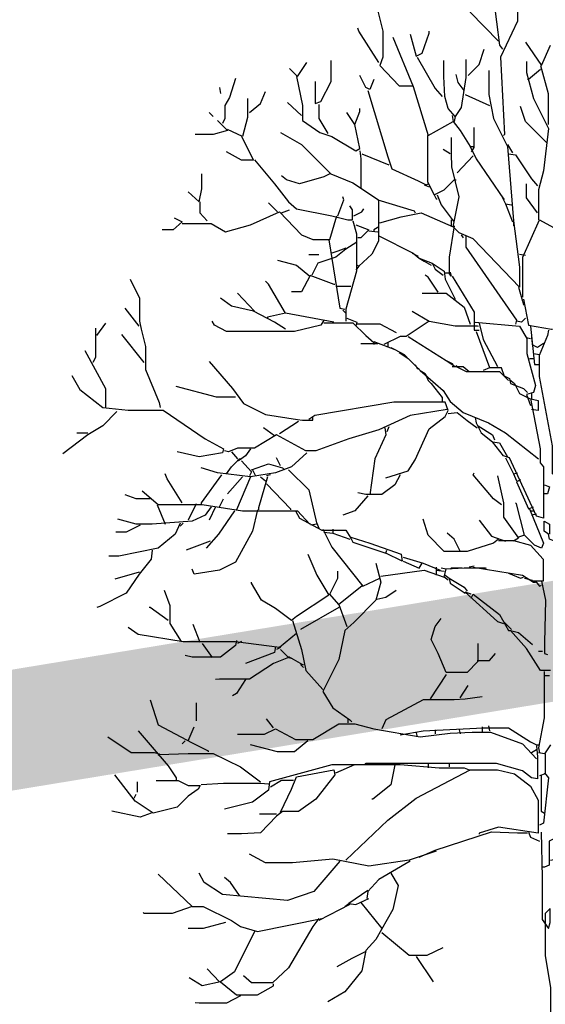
# Model space of a CAD drawing. Header units: metres. Extents: x 173015 to 189682, y 346605 to 348504.
# Tile 106 of 212: x 188940.51 to 188944.91, y 348003.05 to 348011.29. Entities that reach past the tile are written whole.
import ezdxf

# ---------------------------------------------------------------- set-up
doc = ezdxf.new("R2010")
doc.units = ezdxf.units.M
doc.header["$PDMODE"] = 35
doc.header["$PDSIZE"] = 0.075
for name, color, linetype, lineweight in [('B-ME-GR-BOOM-SD', 252, 'Continuous', 25), ('X-XX-AL-DETAIL1-M-B', 252, 'Continuous', 18), ('X-XX-AL-HULPGEOMETRIE-G', 50, 'Continuous', 25)]:
    doc.layers.add(name, color=color, linetype=linetype, lineweight=lineweight)
doc.styles.add('NLCS-ISO-M100-T25', font='NLCS-ISO.ttf', dxfattribs={"height": 0.25})
doc.dimstyles.new('NLCS-M100-T25-PIJL_L3_H2', dxfattribs={"dimscale": 0.1, "dimtxt": 2.5, "dimasz": 2.5, "dimexe": 2, "dimexo": 2, "dimgap": 0.7, "dimtad": 1, "dimdec": 3, "dimzin": 0, "dimdsep": 46, "dimtxsty": 'NLCS-ISO-M100-T25', "dimcen": 0, "dimdle": 2, "dimclrd": 256, "dimclre": 256, "dimclrt": 256, "dimazin": 0, "dimtfac": 1, "dimtdec": 3, "dimtofl": 0, "dimtmove": 0, "dimatfit": 3, "dimfxl": 2, "dimfxlon": 1, "dimtfillclr": 256, "dimtolj": 1, "dimtzin": 0, "dimlwd": -1, "dimlwe": -1, "dimarcsym": 0})

# ---------------------------------------------------------------- blocks, each defined once
blk = doc.blocks.new('*D81')
at = {"layer": 'Defpoints', "color": 0, "transparency": 16777216}
for p in [(188928.5415, 348012.2689), (188928.5415, 347996.2578), (188945.1015, 347996.2578)]:
    blk.add_point(p, dxfattribs=at)
at = {"layer": 'X-XX-AL-DETAIL1-M-B', "transparency": 16777216}
for p, q in [((188928.5415, 348012.0689), (188928.5415, 348012.4689)), ((188945.1015, 348012.0689), (188945.1015, 348012.4689)), ((188944.8515, 348012.2689), (188928.7915, 348012.2689))]:
    blk.add_line(p, q, dxfattribs=at)
for points in [[(188928.7915, 348012.3106), (188928.7915, 348012.2272), (188928.5415, 348012.2689)], [(188944.8515, 348012.3106), (188944.8515, 348012.2272), (188945.1015, 348012.2689)]]:
    blk.add_solid(points, dxfattribs=at)
at = {"layer": 'X-XX-AL-DETAIL1-M-B', "transparency": 16777216, "insert": (188936.8215, 348012.4639), "char_height": 0.25, "attachment_point": 5, "style": 'NLCS-ISO-M100-T25'}
blk.add_mtext('\\A1;Bos', dxfattribs=at)
blk = doc.blocks.new('SGR-BOOM_S02_D_ZIJ-D')
at = {"flags": 128}
for points in [[(-0.7441, 11.3841), (-0.7441, 11.1823), (-0.7567, 11.1234), (-0.5213, 10.8796)], [(-0.5633, 11.2411), (-0.5129, 10.846), (-0.4877, 10.8123)], [(-0.3615, 11.2664), (-0.3615, 11.0478), (-0.5045, 10.7451), (-0.4708, 10.0977), (-0.4792, 10.0893)], [(-1.5386, 11.1655), (-1.4882, 10.9637), (-1.4882, 10.7451), (-1.5134, 10.6778), (-1.3537, 10.5055), (-1.2359, 10.5055)], [(-1.5218, 10.703), (-1.69, 10.9637), (-1.6984, 10.9889)], [(-1.4041, 10.9132), (-1.2359, 10.5013), (-1.1098, 10.0893), (-0.8996, 10.207), (-0.8408, 10.1313), (-0.7567, 9.9968), (-0.7315, 9.9968)], [(-1.2612, 10.9385), (-1.2107, 10.7535), (-1.1603, 10.7787), (-1.1014, 10.9469), (-1.1014, 10.9637)], [(-0.7735, 10.5937), (-0.681, 10.6862), (-0.639, 10.8123)], [(-0.2943, 10.8712), (-0.1597, 10.6778), (-0.0841, 10.846)], [(-1.2023, 10.7451), (-1.051, 10.4844), (-0.9921, 10.4172)], [(-0.7945, 10.7283), (-0.7945, 10.5769), (-0.8324, 10.3247), (-0.8828, 10.249), (-0.9417, 10.3163), (-0.9711, 10.4172), (-0.9774, 10.5853), (-0.9774, 10.7199)], [(-2.2701, 10.6526), (-2.2028, 10.5853), (-2.1272, 10.703)], [(-2.0557, 10.5433), (-2.0557, 10.3583), (-2.0095, 10.3751), (-1.9212, 10.5433), (-1.9212, 10.7199)], [(-0.2859, 10.7115), (-0.2859, 10.619), (-0.227, 10.4004), (-0.1009, 10.1481), (-0.1429, 9.795), (-0.185, 9.6353), (-0.185, 9.383)], [(-0.1681, 10.6442), (-0.269, 10.5601), (-0.2774, 10.5601)], [(-0.1681, 10.6778), (-0.1051, 10.4424), (-0.1051, 10.1818)], [(-2.7241, 10.5685), (-2.7746, 10.4088), (-2.8124, 10.3415), (-2.8124, 10.2322), (-2.8334, 10.1902)], [(-2.2112, 10.5853), (-2.1608, 10.3415), (-2.1608, 10.2154), (-2.0179, 10.1145), (-1.917, 10.0809), (-1.7152, 9.9632), (-1.6815, 9.98), (-1.7236, 10.1818), (-1.6815, 10.2911), (-1.6815, 10.3163)], [(-1.5638, 10.5601), (-1.5975, 10.476), (-1.6311, 10.4929), (-1.6815, 10.5937)], [(-0.6011, 10.6358), (-0.6011, 10.434), (-0.5633, 10.2322), (-0.4456, 9.9968), (-0.3952, 9.3746), (-0.3447, 8.9879), (-0.3447, 8.8197), (-0.7315, 9.2233), (-0.8492, 9.2737), (-0.8996, 9.3242), (-0.8492, 9.5764), (-0.9122, 9.8286), (-0.9143, 9.9379), (-0.9143, 10.0725)], [(-0.8071, 10.4676), (-0.8576, 10.5349), (-0.8744, 10.6022)], [(-2.8586, 10.4929), (-2.8502, 10.4424)], [(-2.6232, 10.4004), (-2.6232, 10.2406), (-2.6652, 10.0809), (-2.7914, 10.1397)], [(-2.6064, 10.2827), (-2.5139, 10.3583), (-2.4719, 10.4592)], [(-1.6143, 10.4676), (-1.4461, 9.9127), (-1.4125, 9.8118), (-1.1939, 9.7109), (-1.1266, 9.6773), (-1.1098, 9.6857)], [(-0.7987, 10.434), (-0.597, 10.3415)], [(-2.1692, 10.2574), (-2.2869, 10.3667)], [(-2.0263, 10.3499), (-2.0263, 10.2322), (-1.9506, 10.1061)], [(-0.1177, 10.0304), (-0.2943, 10.207), (-0.3363, 10.3331)], [(-2.9427, 10.2827), (-2.9091, 10.249)], [(-1.7236, 10.1818), (-1.7908, 10.2827)], [(-0.908, 10.2574), (-0.8996, 10.207)], [(-0.8828, 10.249), (-0.8912, 10.207)], [(-2.8755, 10.2154), (-2.7914, 10.1313), (-2.9091, 10.0977), (-3.0604, 10.0977)], [(-0.7273, 10.1565), (-0.7273, 9.9884), (-0.7483, 9.9548)], [(-2.6737, 10.0809), (-2.5728, 9.8833), (-2.6737, 9.8833), (-2.7998, 9.9548)], [(-2.3458, 10.1145), (-2.1692, 10.0136), (-1.9254, 9.7698), (-1.7404, 9.6941), (-1.526, 9.5512), (-1.526, 9.2065), (-1.5807, 9.0972), (-1.69, 8.9963), (-1.7068, 9.0047)], [(-1.114, 10.0893), (-1.114, 9.7025), (-1.0594, 9.5932), (-0.9753, 9.6353), (-0.8912, 9.7193), (-0.8744, 9.7193)], [(-0.7567, 9.9968), (-0.7062, 9.8959), (-0.4792, 9.5596), (-0.4708, 9.5596)], [(-0.4456, 10.0136), (-0.4036, 9.9463)], [(-1.6815, 9.9632), (-1.6731, 9.8959), (-1.6731, 9.6521)], [(-1.6647, 9.9379), (-1.4377, 9.8455)], [(-0.9248, 9.9379), (-0.9837, 9.9716)], [(-0.7315, 9.9211), (-0.866, 9.7782)], [(-0.4372, 9.9379), (-0.3783, 9.9295), (-0.2438, 9.7277), (-0.1934, 9.6689)], [(-2.5643, 9.8875), (-2.3962, 9.6857), (-2.2785, 9.5344), (-2.2112, 9.4755), (-1.917, 9.4167), (-1.7824, 9.383), (-1.7446, 9.383), (-1.7446, 9.4671), (-1.7656, 9.5007)], [(-3.1193, 9.6184), (-3.0268, 9.5344), (-3.0058, 9.6437), (-3.0058, 9.7698)], [(-1.9338, 9.7698), (-1.9842, 9.7446), (-2.186, 9.6857), (-2.2953, 9.7193), (-2.3373, 9.753)], [(-1.1434, 9.6773), (-1.1014, 9.6605)], [(-0.1934, 9.4419), (-0.2859, 9.568), (-0.2859, 9.6857)], [(-1.8665, 9.4167), (-1.8161, 9.5512), (-1.8245, 9.5764)], [(-1.0594, 9.5932), (-1.0426, 9.5596), (-1.0341, 9.5596)], [(-1.0341, 9.5932), (-1.0005, 9.5091), (-0.8996, 9.3746), (-0.8912, 9.3746)], [(-0.4961, 9.5848), (-0.4624, 9.5176), (-0.4036, 9.3662)], [(-3.0226, 9.5344), (-3.0226, 9.4419), (-2.9595, 9.3746)], [(-2.371, 9.4503), (-2.4467, 9.526)], [(-1.5302, 9.5512), (-1.2275, 9.4587), (-1.2191, 9.4419)], [(-0.4624, 9.5176), (-0.412, 9.5091)], [(-3.1697, 9.3536), (-2.9259, 9.3536), (-2.8082, 9.2821), (-2.598, 9.341), (-2.3542, 9.4503), (-2.1692, 9.2569), (-2.0767, 9.2191), (-1.9338, 9.2191), (-1.8749, 9.4167)], [(-2.3373, 9.4419), (-2.2701, 9.4671)], [(-1.732, 9.4167), (-1.6647, 9.4503), (-1.6479, 9.4755)], [(-1.5134, 9.3578), (-1.3368, 9.4083), (-1.1687, 9.4419), (-0.8996, 9.3242)], [(-3.237, 9.3998), (-3.1697, 9.3662), (-3.2454, 9.299), (-3.3379, 9.299)], [(-1.7404, 9.3746), (-1.711, 9.2653), (-1.711, 8.9542), (-1.7992, 8.6347), (-1.7992, 8.5338)], [(-1.7152, 9.341), (-1.6059, 9.299), (-1.6731, 9.2317), (-1.6984, 9.2317)], [(-1.5218, 9.3242), (-1.5638, 9.299), (-1.5638, 9.2905)], [(-0.8912, 9.3326), (-0.9333, 9.0719), (-0.9333, 8.9374), (-0.9753, 8.9374)], [(-0.9164, 9.383), (-0.9164, 9.3326)], [(-0.3952, 9.3746), (-0.3952, 9.3326)], [(-0.3153, 8.7356), (-0.3153, 9.0719), (-0.1766, 9.383), (0.3027, 9.1224), (0.3195, 9.0804)], [(-1.6059, 9.2905), (-1.5302, 9.2821)], [(-1.5218, 9.2485), (-1.2359, 9.1056), (-1.1855, 9.0635), (-1.0762, 9.0215), (-1.051, 8.971), (-0.9837, 8.9206)], [(-0.8324, 9.2569), (-0.8156, 9.2317)], [(-0.7945, 9.2485), (-0.7945, 9.156), (-0.3699, 8.5423), (-0.3783, 8.5086)], [(-1.7068, 9.1981), (-1.7992, 9.1392), (-1.8833, 9.0719), (-2.0347, 9.0215), (-2.0851, 8.9206)], [(-1.9422, 9.2149), (-1.8497, 8.6431), (-1.8077, 8.6347)], [(-2.1103, 9.093), (-2.0263, 9.093)], [(-1.7992, 9.1476), (-1.8665, 9.1224), (-1.917, 9.1056)], [(-1.2443, 9.1056), (-1.1939, 9.0804)], [(-0.3447, 9.0972), (-0.2943, 9.0888)], [(-2.371, 9.0467), (-2.2112, 9.0047), (-2.1019, 8.9122), (-2.1692, 8.7819), (-2.2533, 8.7819)], [(-1.69, 8.9963), (-1.7152, 8.9626)], [(-1.1855, 9.0635), (-1.1434, 9.0383), (-1.0846, 9.0047)], [(-1.0762, 9.0215), (-0.9753, 8.9542), (-0.9669, 8.887), (-0.8828, 8.7188)], [(-2.1019, 8.9206), (-1.9001, 8.8449), (-1.8917, 8.8449)], [(-1.0257, 8.7777), (-1.1098, 8.9038), (-1.135, 8.9206)], [(-0.9248, 8.9458), (-0.9164, 8.9122), (-0.9333, 8.9374)], [(-0.908, 8.9122), (-0.7231, 8.6095), (-0.7231, 8.4582), (-0.681, 8.4582)], [(-3.6069, 8.887), (-3.527, 8.7272), (-3.527, 8.5338), (-3.5144, 8.4666), (-3.4766, 8.3237), (-3.4766, 8.1303), (-3.3631, 7.8528), (-3.3547, 7.8108)], [(-2.3037, 8.6011), (-2.4467, 8.8449), (-2.4719, 8.8702)], [(-1.8833, 8.8281), (-1.7572, 8.8281)], [(-2.5643, 8.6179), (-2.7073, 8.7693)], [(-1.1603, 8.7693), (-0.9585, 8.7693), (-0.8071, 8.6516), (-0.7567, 8.5086)], [(-0.3531, 8.8197), (-0.3195, 8.702), (-0.3111, 8.6684)], [(-2.3037, 8.4666), (-2.3962, 8.5254), (-2.5728, 8.6179), (-2.7577, 8.66), (-2.8502, 8.7272)], [(-0.3111, 8.7188), (-0.269, 8.5002), (-0.0757, 8.4666), (-0.0673, 8.4666)], [(-3.5312, 8.4918), (-3.649, 8.6431)], [(-1.9001, 8.5254), (-2.3037, 8.6011), (-2.4551, 8.5675), (-2.4551, 8.5591)], [(-1.8245, 8.6263), (-1.7992, 8.6011)], [(-1.2443, 8.6179), (-1.1014, 8.5338), (-1.2948, 8.4077), (-1.3452, 8.4077), (-1.4798, 8.3405)], [(-3.8844, 8.4161), (-3.8087, 8.517)], [(-1.9842, 8.5423), (-2.0095, 8.5002), (-2.2281, 8.4498), (-2.7998, 8.4498), (-2.9007, 8.5002), (-2.9175, 8.5338)], [(-1.9842, 8.5212), (-1.7404, 8.5212), (-1.6311, 8.4161), (-1.5638, 8.3573), (-1.5638, 8.3405)], [(-1.7908, 8.5591), (-1.7068, 8.5254), (-1.7152, 8.4918)], [(-1.7068, 8.5128), (-1.5134, 8.5128), (-1.3789, 8.4414)], [(-1.1014, 8.5338), (-0.8828, 8.496), (-0.6978, 8.496), (-0.6894, 8.4918)], [(-0.7147, 8.5254), (-0.3447, 8.4918), (-0.2817, 8.3909), (-0.2817, 8.2648), (-0.2102, 7.9958), (-0.227, 7.9369), (-0.2859, 7.9201), (-0.2522, 7.8276)], [(-0.681, 8.517), (-0.6474, 8.3825), (-0.5297, 8.1555)], [(-0.2943, 8.5591), (-0.3279, 8.5254), (-0.3699, 8.5338)], [(-3.897, 8.475), (-3.897, 8.2312), (-3.918, 8.1891)], [(-3.4892, 8.1891), (-3.6742, 8.4245)], [(-0.7062, 8.4498), (-0.597, 8.1471)], [(-0.2522, 8.4918), (-0.2186, 8.1723), (-0.185, 8.1723)], [(-0.1009, 8.4582), (-0.1093, 8.4161), (-0.1808, 8.248), (-0.1808, 8.0714), (-0.0715, 7.4913), (-0.0715, 7.2559), (0, 7.2727), (0.1681, 7.445), (0.2606, 7.445), (0.227, 7.1718), (0.0925, 6.8439), (0.0336, 6.9112), (0.0252, 6.9616)], [(-1.5302, 8.3447), (-1.6731, 8.3447)], [(-1.5638, 8.3657), (-1.3873, 8.2984), (-1.3116, 8.2564), (-1.2864, 8.2312)], [(-1.4461, 8.3573), (-1.4461, 8.3237)], [(-1.278, 8.4077), (-0.9585, 8.2059), (-0.908, 8.1807), (-0.8996, 8.1723)], [(-0.2859, 8.3993), (-0.2522, 8.3909)], [(-0.2438, 8.3993), (-0.2354, 8.3237)], [(-0.1429, 8.3489), (-0.1934, 8.3152), (-0.227, 8.3321)], [(-3.9853, 8.29), (-3.8129, 7.9705), (-3.8129, 7.8108)], [(-1.4209, 8.3152), (-1.3873, 8.2984)], [(-1.3537, 8.2732), (-1.278, 8.2228), (-1.1771, 8.1219), (-0.9837, 7.9537), (-0.9248, 7.8612), (-0.8156, 7.7687), (-0.6054, 7.6847), (-0.4624, 7.6006), (-0.185, 7.382)], [(-0.227, 8.2648), (-0.1766, 8.2564)], [(-2.9427, 8.1975), (-2.7493, 7.9705), (-2.6568, 7.8444), (-2.4719, 7.7519), (-2.2028, 7.7099), (-2.1608, 7.7057), (-2.0767, 7.7057), (-2.0767, 7.7351)], [(-1.2191, 8.1723), (-1.2023, 8.1387), (-1.1855, 8.1387)], [(-0.9585, 8.2059), (-0.8828, 8.1555), (-0.866, 8.1639)], [(-0.2606, 8.2228), (-0.227, 8.2228)], [(-1.1771, 8.1219), (-1.135, 8.0966), (-1.1098, 8.0378), (-1.0846, 8.0126), (-0.9921, 7.8949), (-0.9921, 7.8528)], [(-0.908, 8.1555), (-0.8156, 8.1555), (-0.7651, 8.1135)], [(-0.8744, 8.1555), (-0.7903, 8.1135), (-0.5129, 8.1135), (-0.4792, 8.0798), (-0.4288, 8.0546), (-0.4204, 8.0126), (-0.3111, 7.9705), (-0.2774, 7.9369)], [(-0.4372, 8.0378), (-0.4708, 8.0714), (-0.4961, 8.1429), (-0.597, 8.1429), (-0.6474, 8.1219)], [(-4.0946, 8.0798), (-4.0273, 7.9621), (-3.8339, 7.8108), (-3.6237, 7.7898), (-3.3295, 7.7898), (-2.9763, 7.5501), (-2.825, 7.4661), (-2.8334, 7.4324), (-3.0268, 7.3988), (-3.2118, 7.4408)], [(-0.4288, 8.0462), (-0.3868, 8.0126), (-0.3447, 7.9285), (-0.2606, 7.8865), (-0.1892, 7.8696), (-0.1892, 7.7856), (-0.2438, 7.794)], [(-2.7241, 7.8991), (-2.8839, 7.8991), (-3.2202, 7.9873)], [(-0.2438, 7.9285), (-0.2438, 7.8865)], [(-1.4629, 7.2222), (-1.278, 7.2811), (-1.2191, 7.3736), (-1.1014, 7.6342), (-0.9669, 7.7351), (-0.9417, 7.7856), (-0.9669, 7.857), (-1.3957, 7.857), (-2.0599, 7.7435), (-2.1103, 7.7099)], [(-0.2522, 7.8865), (-0.1724, 7.4661), (-0.1724, 7.3484), (-0.1429, 7.3147), (-0.1429, 6.8859), (-0.2018, 6.9027), (-0.4288, 7.3904), (-0.4792, 7.4072), (-0.5717, 7.5249)], [(-3.7162, 7.7772), (-3.8339, 7.6594), (-3.96, 7.5838), (-4.1702, 7.424)], [(-0.9501, 7.794), (-1.2612, 7.7435), (-1.5218, 7.6258), (-1.774, 7.5501), (-2.0515, 7.4493), (-2.1356, 7.4493), (-2.3794, 7.5838), (-2.5643, 7.4703), (-2.7073, 7.4703), (-2.783, 7.4408), (-2.8166, 7.4493)], [(-0.9417, 7.7603), (-0.866, 7.7687), (-0.7819, 7.7015), (-0.6978, 7.6426)], [(-2.1944, 7.6931), (-2.3542, 7.5922)], [(-0.7147, 7.7267), (-0.7062, 7.6847), (-0.6642, 7.6006), (-0.5717, 7.5249), (-0.5129, 7.5165), (-0.4456, 7.3988)], [(-3.96, 7.5964), (-4.0525, 7.5964)], [(-2.3962, 7.5754), (-2.4887, 7.6426)], [(-1.4714, 7.6426), (-1.4629, 7.5838), (-1.5554, 7.382), (-1.5975, 7.0793)], [(-1.4377, 7.651), (-1.4545, 7.609)], [(-0.6894, 7.6594), (-0.5717, 7.5838), (-0.5549, 7.5417)], [(-2.1272, 7.4324), (-2.2533, 7.3147), (-2.3878, 7.2643), (-2.598, 7.2307), (-2.8755, 7.2643), (-3.01, 7.3063)], [(-2.7577, 7.4408), (-2.7073, 7.382)], [(-2.598, 7.4661), (-2.64, 7.4072), (-2.6989, 7.3652), (-2.7073, 7.3736)], [(-2.7998, 7.2559), (-2.7577, 7.3147), (-2.6905, 7.382), (-2.6737, 7.382)], [(-2.6737, 7.3652), (-2.5896, 7.2727), (-2.6064, 7.2391)], [(-2.3458, 7.3231), (-2.3794, 7.3904)], [(-0.4624, 7.3904), (-0.3952, 7.2559), (-0.3615, 7.2643)], [(-2.5896, 7.2895), (-2.4467, 7.34), (-2.3289, 7.3063), (-2.3121, 7.2895)], [(-2.5812, 7.2895), (-2.5559, 7.2391)], [(-2.2785, 7.2895), (-2.1103, 7.1214), (-2.0431, 6.8355), (-2.0935, 6.8271)], [(-0.4961, 6.9952), (-0.5633, 7.0457), (-0.7315, 7.2475), (-0.7231, 7.2643)], [(-3.1697, 7.012), (-3.2958, 7.2138), (-3.3126, 7.2559)], [(-2.8418, 7.2475), (-3.01, 7.012), (-3.01, 7.0036)], [(-2.6652, 7.2307), (-2.7914, 7.0877)], [(-2.598, 7.2307), (-2.7157, 6.9532)], [(-2.4551, 7.2307), (-2.5307, 6.97), (-2.5307, 6.9532)], [(-2.5139, 7.2307), (-2.4719, 7.197)], [(-2.4298, 7.2475), (-2.4635, 7.2391)], [(-1.3452, 7.2475), (-1.3873, 7.1634), (-1.4966, 7.0835), (-1.6311, 7.0835), (-1.6984, 7.0961)], [(-0.5297, 7.2391), (-0.4792, 7.012), (-0.4792, 6.8943), (-0.3531, 6.7178), (-0.3952, 6.6926)], [(-0.3952, 7.2559), (-0.3699, 7.197)], [(-0.3363, 7.2054), (-0.3699, 7.1886), (-0.269, 6.9616), (-0.227, 6.9784)], [(-3.506, 7.1129), (-3.3715, 6.9994), (-3.0016, 6.9994), (-2.6652, 6.9448), (-2.2028, 6.9448), (-2.1019, 6.8355)], [(-2.4635, 7.1718), (-2.2617, 6.9616), (-2.2617, 6.9532)], [(-0.1345, 7.1634), (-0.0925, 7.1466), (-0.1093, 7.0877), (-0.1429, 7.0877)], [(-3.4388, 7.0457), (-3.5565, 7.0457), (-3.649, 7.0793)], [(-2.8586, 6.9784), (-2.825, 7.0457)], [(-1.6143, 7.0709), (-1.7236, 6.9448), (-1.8245, 6.9112)], [(-0.2606, 6.9616), (-0.1429, 6.6757), (-0.1597, 6.6337), (-0.2186, 6.6589), (-0.3027, 6.743), (-0.3699, 7.0036), (-0.3783, 7.012)], [(-2.9259, 6.9784), (-2.9763, 6.9112), (-3.0856, 6.8607), (-3.4219, 6.8355), (-3.5565, 6.8355), (-3.7078, 6.8775)], [(-3.3799, 6.9952), (-3.3126, 6.8355)], [(-3.052, 7.0036), (-3.1193, 6.8691)], [(-2.5391, 6.9532), (-2.5812, 6.7766), (-2.7241, 6.516), (-2.8586, 6.4487), (-3.0688, 6.4151), (-3.0856, 6.4571)], [(-2.7325, 6.9448), (-2.867, 6.7514), (-2.9679, 6.6337)], [(-2.8923, 6.9784), (-2.9427, 6.8691)], [(-2.2196, 6.9448), (-2.186, 6.8859), (-2.001, 6.785), (-1.7992, 6.785), (-1.7572, 6.7178), (-1.7404, 6.6841), (-1.4629, 6.5917), (-1.4545, 6.6169)], [(-0.2522, 6.9448), (-0.2186, 6.9448)], [(-0.5213, 6.7094), (-0.5633, 6.6757), (-0.7819, 6.6043), (-0.9753, 6.6043), (-1.1098, 6.743), (-1.1519, 6.8775)], [(-0.681, 6.8691), (-0.5801, 6.7346), (-0.4624, 6.6926)], [(-0.2018, 6.9196), (-0.2438, 6.9112)], [(-0.0504, 6.6926), (-0.0925, 6.7094), (-0.1009, 6.7514), (-0.1387, 6.7766), (-0.1387, 6.8607), (-0.0925, 6.8355), (-0.0925, 6.7514)], [(-3.1865, 6.8439), (-3.2286, 6.7514), (-3.3715, 6.6337), (-3.6994, 6.5664), (-3.7835, 6.5664)], [(-3.5228, 6.8271), (-3.6406, 6.7682), (-3.7246, 6.7682)], [(-3.1613, 6.8439), (-3.1865, 6.8187)], [(-2.0431, 6.8439), (-2.0263, 6.8019)], [(-1.9926, 6.7934), (-1.917, 6.6421), (-1.6563, 6.3142), (-1.5134, 6.3815)], [(-1.9842, 6.7682), (-1.9086, 6.7598), (-1.7656, 6.7094)], [(-1.9086, 6.7934), (-1.9086, 6.7598)], [(-2.9343, 6.6926), (-3.1361, 6.6169)], [(-1.7572, 6.7262), (-1.5975, 6.6757), (-1.3368, 6.5833), (-1.3284, 6.5244), (-1.4629, 6.5917)], [(-0.8408, 6.6085), (-0.8912, 6.7094), (-0.9501, 6.7598)], [(-0.5213, 6.6968), (-0.3952, 6.6968), (-0.2522, 6.6589), (-0.1471, 6.5412), (-0.1471, 6.3562), (-0.2438, 6.3562)], [(-0.3027, 6.743), (-0.3531, 6.7262)], [(-3.4219, 6.6169), (-3.4303, 6.5412), (-3.5312, 6.4151), (-3.6406, 6.2554), (-3.8591, 6.1461), (-3.8844, 6.1376)], [(-2.1188, 6.5833), (-2.0431, 6.4067), (-1.9422, 6.2385), (-2.2112, 6.062), (-2.2533, 6.0283), (-2.3878, 6.1292), (-2.5055, 6.1965), (-2.5896, 6.3394), (-2.5896, 6.3478)], [(-1.32, 6.558), (-1.1519, 6.5076), (-1.0089, 6.4487)], [(-1.32, 6.5244), (-1.1855, 6.4655), (-1.1603, 6.5076)], [(-1.547, 6.5076), (-1.505, 6.3478), (-1.547, 6.1965), (-1.732, 6.0115), (-1.8077, 5.9443), (-1.8581, 5.7004), (-1.9926, 5.4314), (-1.9086, 5.2969), (-1.7656, 5.196), (-1.7488, 5.1792)], [(-1.6647, 6.3142), (-1.8581, 6.1629), (-1.9338, 6.2469), (-1.8665, 6.3815), (-1.8665, 6.4403)], [(-1.505, 6.3983), (-1.1434, 6.4487), (-0.9753, 6.3899)], [(-1.0426, 6.474), (-1.0426, 6.4067)], [(-1.0426, 6.4487), (-0.9753, 6.4403)], [(-0.9585, 6.4571), (-1.0005, 6.4655)], [(-0.9417, 6.3647), (-0.9753, 6.3899), (-0.9585, 6.4613), (-0.8071, 6.4676), (-0.6306, 6.4676), (-0.6222, 6.4655)], [(-0.824, 6.4655), (-0.9164, 6.4655), (-0.9248, 6.4571)], [(-0.7231, 6.4824), (-0.7651, 6.474)], [(-0.7315, 6.474), (-0.3195, 6.4067), (-0.227, 6.3478), (-0.2102, 6.3478)], [(-3.5312, 6.4319), (-3.733, 6.3731)], [(-0.9669, 6.4067), (-0.9333, 6.3815), (-0.9248, 6.3394), (-0.7987, 6.2554)], [(-0.9333, 6.3815), (-0.8071, 6.3058), (-0.7819, 6.2722)], [(-0.4372, 6.4235), (-0.3363, 6.3815), (-0.3111, 6.3899)], [(-0.3027, 6.3815), (-0.2354, 6.3647)], [(-0.2102, 6.3562), (-0.1766, 6.3142), (-0.1597, 6.3226)], [(-0.1597, 6.3562), (-0.1261, 6.1965), (-0.1345, 5.8434), (-0.1345, 5.7509), (-0.1093, 5.7425)], [(-3.321, 6.2806), (-3.2748, 6.1545), (-3.2748, 6.0031), (-3.1781, 5.8518)], [(-1.5386, 6.2049), (-1.4629, 6.2217), (-1.3789, 6.2806)], [(-0.7483, 6.2469), (-0.7987, 6.2638), (-0.5297, 6.0199), (-0.4792, 6.0031)], [(-0.7483, 6.2133), (-0.7315, 6.2469), (-0.5129, 6.0788), (-0.4372, 5.9443), (-0.4204, 5.9443)], [(-3.2874, 6.0283), (-3.4388, 6.1376), (-3.4472, 6.1376)], [(-1.8581, 6.1376), (-2.1776, 5.9527)], [(-1.8581, 6.1629), (-1.7908, 5.9779)], [(-2.2449, 6.0283), (-2.1692, 5.7845), (-2.1356, 5.608), (-1.9926, 5.4482)], [(-0.6936, 5.835), (-0.6936, 5.6836), (-0.7819, 5.5911), (-0.9585, 5.5911), (-1.0257, 5.7509), (-1.0846, 5.8686), (-1.051, 5.9779), (-1.0005, 6.0452)], [(-2.2112, 5.919), (-2.3542, 5.8013), (-2.7241, 5.8476), (-3.1613, 5.8476), (-3.5397, 5.9106), (-3.6237, 5.9695)], [(-3.0184, 5.8434), (-3.0772, 5.9947)], [(-0.4792, 6.0199), (-0.412, 5.9527)], [(-0.0841, 5.608), (-0.1681, 5.608), (-0.2859, 5.7929), (-0.4204, 5.9443), (-0.3531, 5.9275), (-0.2354, 5.8266)], [(-2.7157, 5.8602), (-2.7241, 5.8182), (-2.8502, 5.7215), (-3.0856, 5.7215), (-3.1445, 5.7341)], [(-3.0016, 5.835), (-2.9175, 5.7173)], [(-2.3458, 5.7845), (-2.2785, 5.7173), (-2.4046, 5.6668), (-2.6064, 5.5365), (-2.8586, 5.5365), (-2.8923, 5.5323)], [(-2.6737, 5.8518), (-2.7073, 5.835)], [(-2.3878, 5.8097), (-2.3962, 5.7593), (-2.64, 5.6668)], [(-2.3458, 5.8013), (-2.3794, 5.7845)], [(-2.2785, 5.7257), (-2.1608, 5.6584), (-2.1524, 5.6584)], [(-2.2785, 5.7173), (-2.2449, 5.7088)], [(-0.6978, 5.692), (-0.597, 5.692), (-0.5465, 5.7509)], [(-0.1513, 5.7677), (-0.185, 5.7677)], [(-2.1776, 5.6584), (-2.1524, 5.6332)], [(-2.64, 5.5323), (-2.7157, 5.4146), (-2.7493, 5.3978)], [(-0.9585, 5.5743), (-1.093, 5.3725)], [(-0.1387, 5.5995), (-0.1387, 5.2128), (-0.185, 4.9606), (-0.1766, 4.9185)], [(-0.1345, 5.5659), (-0.0925, 5.5659)], [(-0.8408, 5.3809), (-0.7735, 5.4818)], [(-3.4388, 5.3641), (-3.3715, 5.1539), (-3.0856, 5.0026), (-2.9511, 4.9353), (-2.9511, 4.9269)], [(-0.6558, 5.3894), (-0.7987, 5.3683), (-0.8912, 5.362), (-1.1519, 5.362), (-1.4629, 5.196), (-1.4966, 5.1203)], [(-3.052, 5.3389), (-3.052, 5.1876)], [(-2.4046, 5.1287), (-2.4635, 5.2044)], [(-1.7824, 5.2044), (-1.7824, 5.1708)], [(-3.1193, 5.0194), (-3.0688, 5.1371)], [(-2.7073, 5.0741), (-2.4803, 5.0741), (-2.3878, 5.1203), (-2.2196, 5.032), (-2.0767, 5.032), (-1.8581, 5.1623), (-1.7236, 5.1623), (-1.5638, 5.1203), (-1.1771, 5.053), (-0.9248, 5.0825), (-0.7399, 5.093), (-0.5886, 5.093), (-0.3195, 4.9942), (-0.2018, 4.8681)], [(-1.3452, 5.0699), (-1.1519, 5.1035), (-0.6474, 5.1287), (-0.4372, 5.1287), (-0.2522, 5.011), (-0.2018, 4.9858), (-0.185, 4.9858)], [(-0.6558, 5.1371), (-0.6558, 5.0951)], [(-0.6054, 5.1455), (-0.597, 5.1035)], [(-3.7919, 5.053), (-3.5985, 4.9227), (-3.4051, 4.9227), (-3.3631, 4.9101), (-3.3715, 4.8933)], [(-3.5397, 5.1035), (-3.2874, 4.8092), (-3.2202, 4.7083), (-3.2202, 4.6915)], [(-1.2107, 5.0867), (-1.2023, 5.053)], [(-1.051, 5.1119), (-1.051, 5.0783)], [(-0.8492, 5.1119), (-0.8408, 5.0783)], [(-3.1445, 5.0194), (-3.1697, 4.9942)], [(-2.1188, 5.0194), (-2.2281, 4.9269), (-2.371, 4.9269), (-2.598, 4.9858)], [(-0.2018, 4.9774), (-0.1934, 4.8849), (-0.1934, 4.6999), (-0.2438, 4.7083), (-0.3195, 4.7672), (-0.5381, 4.8302), (-1.6311, 4.8302), (-1.6395, 4.826)], [(-0.0841, 4.9858), (-0.1345, 4.9101), (-0.185, 4.9185)], [(-3.3631, 4.9059), (-3.1193, 4.9122), (-2.9091, 4.9122), (-2.6821, 4.8008), (-2.5139, 4.6747)], [(-0.2018, 4.9437), (-0.2438, 4.9185)], [(-0.1303, 4.9101), (-0.1303, 4.742), (-0.1766, 4.7251)], [(-1.6647, 4.8176), (-1.917, 4.8176), (-2.4382, 4.6747), (-2.4467, 4.6074), (-2.5812, 4.5065), (-2.8166, 4.4477)], [(-1.8833, 4.7504), (-1.7236, 4.8218), (-1.3452, 4.8218), (-1.0173, 4.7924), (-0.8071, 4.7924), (-0.7651, 4.7756), (-0.7651, 4.7672)], [(-1.3873, 4.8176), (-1.4209, 4.6495), (-1.5722, 4.5318), (-1.5807, 4.5318)], [(-1.1098, 4.826), (-1.1098, 4.7924)], [(-0.9333, 4.8344), (-0.9333, 4.8008)], [(-3.3883, 4.6873), (-3.2033, 4.6873), (-3.1193, 4.6453), (-3.0184, 4.6453), (-3.0352, 4.6158), (-3.1193, 4.557), (-3.2118, 4.4645), (-3.4135, 4.4141), (-3.5649, 4.515), (-3.733, 4.7336)], [(-2.3458, 4.4225), (-2.2533, 4.6158), (-2.2112, 4.7167), (-1.9001, 4.7756), (-1.8917, 4.7336), (-2.0515, 4.5318), (-2.1944, 4.4267), (-2.3289, 4.4267), (-2.3794, 4.3888), (-2.5139, 4.2501), (-2.6737, 4.2396), (-2.7914, 4.2396)], [(-1.7992, 4.0189), (-1.4461, 4.3552), (-1.2107, 4.5402), (-0.7567, 4.7756), (-0.5297, 4.7756), (-0.3868, 4.742), (-0.2522, 4.6411), (-0.1892, 4.5234), (-0.1892, 4.2459), (-0.5213, 4.2964), (-0.681, 4.2459), (-0.681, 4.2375)], [(-0.1345, 4.7504), (-0.1009, 4.7083), (-0.1429, 4.33), (-0.1766, 4.3132)], [(-0.164, 4.7251), (-0.164, 4.4309), (-0.1345, 4.4141)], [(-3.5481, 4.6747), (-3.5481, 4.5906)], [(-3.01, 4.6537), (-2.825, 4.6642), (-2.5139, 4.6642), (-2.4467, 4.6579)], [(-2.2365, 4.6873), (-2.3373, 4.6873), (-2.4298, 4.6327)], [(-3.5733, 4.5402), (-3.5565, 4.5738)], [(-3.4303, 4.4141), (-3.5228, 4.3804), (-3.7583, 4.4309)], [(-2.3794, 4.4057), (-2.5223, 4.4057)], [(-1.1855, 4.0441), (-1.051, 4.103), (-0.5801, 4.2585), (-0.3615, 4.248), (-0.2774, 4.248)], [(-0.269, 4.2543), (-0.2522, 4.2123), (-0.1766, 4.1786)], [(-0.164, 4.2543), (-0.1534, 3.876), (-0.1534, 3.5228), (-0.1009, 3.4472), (-0.0883, 3.4976), (-0.0883, 3.6153), (-0.1303, 3.5733), (-0.1303, 3.2202), (-0.0841, 2.9511), (-0.0841, 2.3962), (-0.0673, 2.3878)], [(-0.0841, 4.0189), (-0.0462, 4.0273), (-0.0462, 4.2039), (-0.0967, 4.1786), (-0.0967, 3.9769), (-0.1345, 3.96), (-0.1513, 3.96)], [(-1.0426, 4.0946), (-1.2696, 4.0189), (-1.6059, 3.9684), (-1.9086, 4.0273), (-2.2449, 3.9979), (-2.4719, 3.9979), (-2.6064, 4.0693)], [(-1.8497, 4.0105), (-2.0683, 3.7583), (-2.2869, 3.6826), (-2.8334, 3.733), (-2.9848, 3.8339), (-3.0268, 3.9096)], [(-1.2612, 4.0105), (-1.5218, 3.8591), (-1.6143, 3.7583), (-1.6227, 3.6994)], [(-3.3715, 3.9012), (-3.0856, 3.6321), (-3.2538, 3.5733), (-3.4892, 3.5733), (-3.4976, 3.5817)], [(-1.4209, 3.9096), (-1.3621, 3.8087), (-1.4041, 3.6069), (-1.547, 3.3547), (-1.6311, 3.2622), (-1.6647, 3.094), (-1.8077, 2.9175), (-1.9506, 2.8334)], [(-2.6905, 3.7246), (-2.7661, 3.8339), (-2.8166, 3.876)], [(-1.6143, 3.7667), (-1.774, 3.6574)], [(-3.0856, 3.6321), (-2.9932, 3.6321), (-2.7577, 3.5144), (-2.6821, 3.464), (-2.5391, 3.4219), (-2.001, 3.5312)], [(-1.7656, 3.649), (-2.0263, 3.5144)], [(-1.8077, 3.6321), (-1.774, 3.6574), (-1.7152, 3.649), (-1.6059, 3.6994)], [(-1.6731, 3.6658), (-1.4966, 3.4472)], [(-2.8082, 3.4976), (-2.9932, 3.4472), (-3.1193, 3.4472)], [(-2.0263, 3.5312), (-2.0767, 3.464), (-2.2785, 3.1193), (-2.413, 2.9932), (-2.5896, 2.9932), (-2.6568, 3.052)], [(-2.5643, 3.4219), (-2.7325, 3.0856), (-2.8502, 3.0016), (-3.0016, 2.9679), (-3.1109, 3.0352)], [(-1.4966, 3.4135), (-1.2696, 3.2244), (-1.1182, 3.2244), (-0.9837, 3.2874)], [(-1.6311, 3.2538), (-1.7488, 3.1949), (-1.8749, 3.1277)], [(-1.2107, 3.2118), (-1.0678, 3.0016)], [(-2.8586, 3.0016), (-2.9595, 3.1109)], [(-2.8502, 3.0016), (-2.7157, 2.8923), (-2.5391, 2.8923), (-2.4046, 2.9679), (-2.4046, 2.9847)], [(-2.6821, 2.8839), (-2.7998, 2.8208), (-3.0268, 2.8208), (-3.0604, 2.825)]]:
    blk.add_lwpolyline(points, dxfattribs=at)

msp = doc.modelspace()

# ---------------------------------------------------------------- linework, layer by layer
at = {"layer": 'X-XX-AL-HULPGEOMETRIE-G', "const_width": 1}
msp.add_lwpolyline([(188877.2654, 347994.9633), (188999.1896, 348014.9926), (188998.9696, 347994.9633), (188876.8771, 348008.643)], dxfattribs=at)

# ---------------------------------------------------------------- block references
at = {"layer": 'B-ME-GR-BOOM-SD'}
msp.add_blockref('SGR-BOOM_S02_D_ZIJ-D', (188945.0426, 348000.2335), dxfattribs=at)

# ---------------------------------------------------------------- dimensions: what is measured, and where the dimension line sits
at = {"layer": 'X-XX-AL-DETAIL1-M-B'}
dim = msp.add_linear_dim(base=(188928.5415, 348012.2689), p1=(188945.1015, 347996.2578), p2=(188928.5415, 347996.2578), text='Bos', dimstyle='NLCS-M100-T25-PIJL_L3_H2', dxfattribs=at)
dim.commit()
dim.dimension.update_dxf_attribs({"geometry": '*D81', "text_midpoint": (188936.8215, 348012.2689), "dimtype": 160})

doc.saveas('drawing.dxf')
